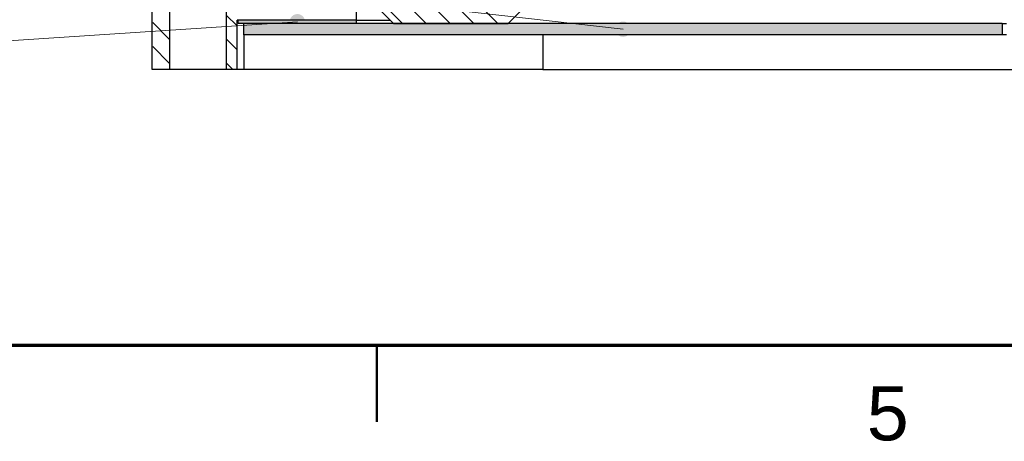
# Model space of a CAD drawing. Header units: millimetres. Extents: x 2 to 418, y 2 to 295.
# Tile 2 of 10: x 53 to 118, y 4 to 31. Entities that reach past the tile are written whole.
import ezdxf

# ---------------------------------------------------------------- set-up
doc = ezdxf.new("R2010")
doc.units = ezdxf.units.MM
for name, color, linetype in [('DUENN', 7, 'Continuous'), ('FLAECHE', 7, 'Continuous'), ('KONTUR', 7, 'Continuous'), ('LINIEN', 7, 'Continuous'), ('TEXT', 7, 'Continuous')]:
    doc.layers.add(name, color=color, linetype=linetype)
doc.styles.add('RFN', font='arial.ttf')

msp = doc.modelspace()

# ---------------------------------------------------------------- hatches: boundary and pattern name
at = {"layer": 'FLAECHE'}
for points in [[(71.988, 31.112), (71.983, 31.18), (71.97, 31.245), (71.948, 31.307), (71.919, 31.365), (71.883, 31.418), (71.841, 31.466), (71.793, 31.508), (71.74, 31.544), (71.682, 31.573), (71.62, 31.595), (71.555, 31.608), (71.488, 31.612), (71.42, 31.608), (71.355, 31.595), (71.293, 31.573), (71.235, 31.544), (71.182, 31.508), (71.134, 31.466), (71.092, 31.418), (71.056, 31.365), (71.027, 31.307), (71.005, 31.245), (70.992, 31.18), (70.988, 31.112), (70.992, 31.045), (71.005, 30.98), (71.027, 30.918), (71.056, 30.86), (71.092, 30.807), (71.134, 30.759), (71.182, 30.717), (71.235, 30.681), (71.293, 30.652), (71.355, 30.63), (71.42, 30.617), (71.488, 30.612), (71.555, 30.617), (71.62, 30.63), (71.682, 30.652), (71.74, 30.681), (71.793, 30.717), (71.841, 30.759), (71.883, 30.807), (71.919, 30.86), (71.948, 30.918), (71.97, 30.98), (71.983, 31.045), (71.988, 31.112)], [(75.35, 31), (67.625, 31), (67.625, 31.225), (75.35, 31.225), (75.35, 31)], [(117.5, 31), (117.5, 30.25), (68, 30.25), (68, 31), (117.5, 31)], [(93.25, 30.625), (93.245, 30.693), (93.232, 30.758), (93.211, 30.82), (93.182, 30.877), (93.146, 30.931), (93.104, 30.979), (93.056, 31.021), (93.002, 31.057), (92.945, 31.086), (92.883, 31.107), (92.818, 31.12), (92.75, 31.125), (92.682, 31.12), (92.617, 31.107), (92.555, 31.086), (92.498, 31.057), (92.444, 31.021), (92.396, 30.979), (92.354, 30.931), (92.318, 30.877), (92.289, 30.82), (92.268, 30.758), (92.255, 30.693), (92.25, 30.625), (92.255, 30.557), (92.268, 30.492), (92.289, 30.43), (92.318, 30.373), (92.354, 30.319), (92.396, 30.271), (92.444, 30.229), (92.498, 30.193), (92.555, 30.164), (92.617, 30.143), (92.682, 30.13), (92.75, 30.125), (92.818, 30.13), (92.883, 30.143), (92.945, 30.164), (93.002, 30.193), (93.056, 30.229), (93.104, 30.271), (93.146, 30.319), (93.182, 30.373), (93.211, 30.43), (93.232, 30.492), (93.245, 30.557), (93.25, 30.625)]]:
    msp.add_hatch(color=7, dxfattribs=at).paths.add_polyline_path(points)

# ---------------------------------------------------------------- linework, layer by layer
at = {"layer": 'DUENN', "lineweight": 20}
for p, q in [((84.521, 31.04), (75.54, 40.021)), ((28.272, 38.007), (92.75, 30.625)), ((82.965, 31.04), (75.54, 38.465)), ((81.41, 31.04), (75.54, 36.91)), ((79.854, 31.04), (75.54, 35.354)), ((78.298, 31.04), (75.54, 33.798)), ((67.51, 30.878), (66.884, 31.504)), ((28.291, 28.281), (71.488, 31.112)), ((63.116, 29.976), (62.04, 31.052)), ((67.51, 29.323), (66.884, 29.948)), ((63.116, 28.42), (62.04, 29.496)), ((67.237, 28.04), (66.884, 28.393))]:
    msp.add_line(p, q, dxfattribs=at)
at = {"layer": 'KONTUR', "lineweight": 70}
msp.add_line((10, 10), (410, 10), dxfattribs=at)
at = {"layer": 'KONTUR', "lineweight": 50}
msp.add_line((76.667, 5), (76.667, 10), dxfattribs=at)
at = {"layer": 'LINIEN', "lineweight": 30}
for p, q in [((63.156, 28), (63.156, 45.25)), ((66.844, 45.25), (66.844, 28)), ((62, 28), (62, 37)), ((75.35, 31.225), (75.35, 37)), ((77.75, 31), (75.5, 33.25)), ((87.5, 33.25), (85.25, 31)), ((67.55, 28), (67.55, 31.225)), ((75.35, 31.225), (67.55, 31.225)), ((67.625, 31), (67.625, 31.225)), ((75.35, 31.225), (67.625, 31.225)), ((75.35, 31), (67.625, 31)), ((68, 30.25), (68, 31)), ((117.5, 31), (68, 31)), ((75.35, 31), (75.35, 31.225)), ((77.75, 31), (85.25, 31)), ((117.5, 31), (117.5, 30.25)), ((117.5, 30.25), (68, 30.25)), ((68.005, 28), (68.005, 30.25)), ((87.508, 30.25), (87.508, 28)), ((63.156, 28), (62, 28)), ((67.55, 28), (66.844, 28)), ((87.508, 28), (68.005, 28))]:
    msp.add_line(p, q, dxfattribs=at)
for points in [[(75.35, 31.225), (75.361, 31.225), (75.395, 31.225), (75.451, 31.225), (75.529, 31.225), (75.629, 31.225), (75.752, 31.225), (75.897, 31.225), (76.064, 31.225), (76.253, 31.225), (76.464, 31.225), (76.697, 31.225), (76.951, 31.225), (77.227, 31.225), (77.525, 31.225)], [(75.35, 31.225), (75.361, 31.225), (75.395, 31.225), (75.451, 31.225), (75.529, 31.225), (75.629, 31.225), (75.752, 31.225), (75.897, 31.225), (76.064, 31.225), (76.253, 31.225), (76.464, 31.225), (76.697, 31.225), (76.951, 31.225), (77.227, 31.225), (77.525, 31.225)], [(117.5, 31), (117.501, 31), (117.506, 31), (117.513, 31), (117.522, 31), (117.535, 31), (117.55, 31), (117.568, 31), (117.589, 31), (117.613, 31), (117.639, 31), (117.668, 31), (117.7, 31), (117.734, 31), (117.771, 31)], [(117.771, 30.25), (117.734, 30.25), (117.7, 30.25), (117.668, 30.25), (117.639, 30.25), (117.613, 30.25), (117.589, 30.25), (117.568, 30.25), (117.55, 30.25), (117.535, 30.25), (117.522, 30.25), (117.513, 30.25), (117.506, 30.25), (117.501, 30.25), (117.5, 30.25)], [(66.844, 28), (66.798, 28), (66.662, 28), (66.442, 28), (66.15, 28), (65.8, 28), (65.41, 28), (65, 28), (64.59, 28), (64.2, 28), (63.85, 28), (63.558, 28), (63.338, 28), (63.202, 28), (63.156, 28)], [(68.005, 28), (67.943, 28), (67.885, 28), (67.831, 28), (67.782, 28), (67.738, 28), (67.699, 28), (67.664, 28), (67.634, 28), (67.608, 28), (67.587, 28), (67.571, 28), (67.559, 28), (67.552, 28), (67.55, 28)], [(87.508, 28), (88.527, 28), (91.201, 28), (95.398, 28), (100.911, 28), (107.467, 28), (114.742, 28), (122.375, 28), (129.99, 28), (137.21, 28), (143.678, 28), (149.073, 28), (153.13, 28), (155.647, 28), (156.5, 28)]]:
    msp.add_lwpolyline(points, dxfattribs=at)

# ---------------------------------------------------------------- texts
at = {"layer": 'TEXT', "style": 'RFN'}
msp.add_text('5', height=3.526, dxfattribs=at).set_placement((108.657, 3.8))

doc.saveas('drawing.dxf')
